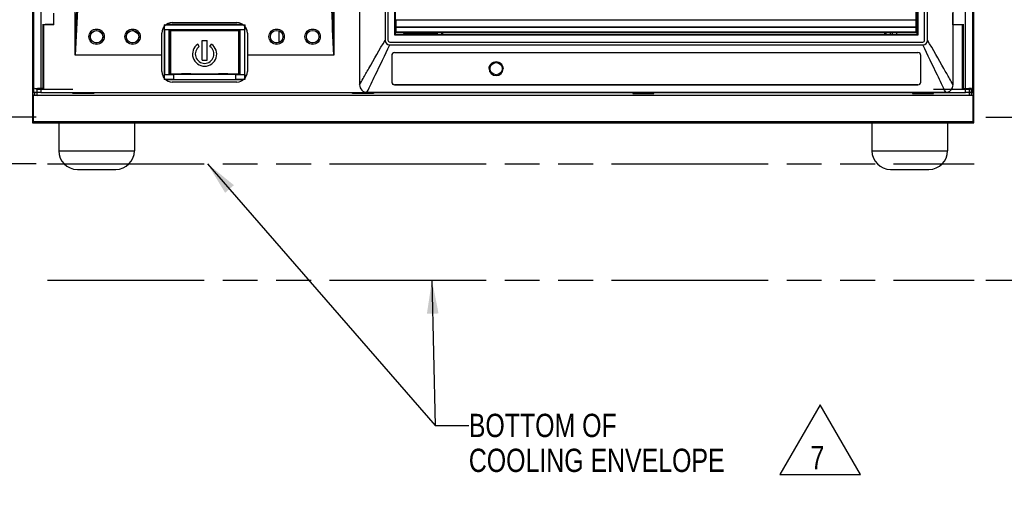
# Model space of a CAD drawing. Header units: inches. Extents: x 0 to 34, y 0 to 22.
# Tile 3 of 116: x 4.3 to 9.6, y 7.6 to 10.2. Entities that reach past the tile are written whole.
import ezdxf

# ---------------------------------------------------------------- set-up
doc = ezdxf.new("R2010")
doc.units = ezdxf.units.IN
doc.header["$LTSCALE"] = 1.87
doc.header["$MEASUREMENT"] = 0
doc.linetypes.add('PHANTOM', pattern=[0.8, 0.45, -0.05, 0.1, -0.05, 0.1, -0.05])
doc.layers.get('0').update_dxf_attribs({"linetype": 'CONTINUOUS'})
for name, color, linetype in [('02___PRT_ALL_AXES', 7, 'CONTINUOUS'), ('3_ALL_AXES', 7, 'CONTINUOUS'), ('DETAIL', 7, 'CONTINUOUS'), ('DIMENSIONS', 7, 'CONTINUOUS'), ('SURFACES', 7, 'CONTINUOUS')]:
    doc.layers.add(name, color=color, linetype=linetype)
doc.styles.get("Standard").update_dxf_attribs({"font": 'txt', "width": 0.8})
doc.dimstyles.new('DIMSTYLE_2', dxfattribs={"dimtxt": 0.125, "dimasz": 0.18, "dimexe": 0.125, "dimexo": 0.0625, "dimgap": 0.0625, "dimtad": 0, "dimtih": 1, "dimtoh": 1, "dimzin": 4, "dimdsep": 46, "dimtxsty": 'STANDARD', "dimblk": '_FILLED', "dimblk1": '_FILLED', "dimblk2": '_FILLED', "dimcen": 0.09, "dimazin": 1, "dimtp": 0.01, "dimtm": 0.01, "dimtfac": 1, "dimtofl": 0, "dimtmove": 0, "dimatfit": 3, "dimldrblk": '_FILLED', "dimfxl": 1, "dimtolj": 1, "dimtzin": 4, "dimarcsym": 0})
doc.dimstyles.get("Standard").update_dxf_attribs({"dimtxt": 0.125, "dimasz": 0.18, "dimexe": 0.125, "dimexo": 0.0625, "dimgap": 0.09, "dimtad": 0, "dimtih": 1, "dimtoh": 1, "dimzin": 4, "dimdsep": 46, "dimtxsty": 'STANDARD', "dimblk": '_FILLED', "dimblk1": '_FILLED', "dimblk2": '_FILLED', "dimcen": 0.09, "dimazin": 1, "dimtol": 1, "dimtp": 0.02, "dimtm": 0.02, "dimtfac": 1, "dimtofl": 0, "dimtmove": 0, "dimatfit": 3, "dimldrblk": '_FILLED', "dimfxl": 1, "dimtolj": 1, "dimtzin": 4, "dimarcsym": 0})

# ---------------------------------------------------------------- blocks, each defined once
blk = doc.blocks.new('_FILLED')
at = {"color": 0, "linetype": 'BYBLOCK'}
blk.add_solid([(0, 0), (-1, 0.174), (-1, -0.174)], dxfattribs=at)
blk = doc.blocks.new('*D2')
at = {"layer": 'DIMENSIONS', "color": 2, "linetype": 'CONTINUOUS'}
for p, q in [((2.738, 9.7147), (2.738, 10.0747)), ((4.3753, 9.7147), (2.613, 9.7147)), ((4.3753, 9.4647), (2.613, 9.4647)), ((2.738, 9.4647), (2.738, 9.0974)), ((2.738, 9.0974), (2.5566, 9.0974))]:
    blk.add_line(p, q, dxfattribs=at)
at = {"layer": 'DIMENSIONS', "color": 2, "linetype": 'CONTINUOUS', "xscale": 0.18, "yscale": 0.18, "zscale": 0.18}
for p, rotation in [((2.738, 9.7147), 270), ((2.738, 9.4647), 90)]:
    blk.add_blockref('_FILLED', p, dxfattribs=dict(at, rotation=rotation))
at = {"layer": 'DIMENSIONS', "color": 2, "linetype": 'CONTINUOUS', "insert": (2.4941, 9.1599), "char_height": 0.125, "width": 1.025, "attachment_point": 3, "line_spacing_factor": 0.9}
blk.add_mtext('.50{\\ftxt.shx;\\W1.000000;\\H0.125000; }[12.7]\\PON DESKTOP', dxfattribs=at)
blk = doc.blocks.new('*D3')
at = {"layer": 'DIMENSIONS', "color": 2, "linetype": 'CONTINUOUS'}
for p, q in [((11.0433, 9.7147), (11.0433, 10.0747)), ((9.4803, 9.7147), (11.1683, 9.7147)), ((9.4803, 8.8397), (11.1683, 8.8397)), ((11.0433, 8.8397), (11.0433, 8.4797))]:
    blk.add_line(p, q, dxfattribs=at)
at = {"layer": 'DIMENSIONS', "color": 2, "linetype": 'CONTINUOUS', "xscale": 0.18, "yscale": 0.18, "zscale": 0.18}
for p, rotation in [((11.0433, 9.7147), 270), ((11.0433, 8.8397), 90)]:
    blk.add_blockref('_FILLED', p, dxfattribs=dict(at, rotation=rotation))
at = {"layer": 'DIMENSIONS', "color": 2, "linetype": 'CONTINUOUS', "insert": (11.0433, 9.4859), "char_height": 0.125, "width": 1.7, "attachment_point": 2, "line_spacing_factor": 0.9}
blk.add_mtext('1.75{\\ftxt.shx;\\W1.000000;\\H0.125000; }[44.5]\\PIN ELECRONIC RACK', dxfattribs=at)
blk = doc.blocks.new('FLAG_TRIANGLE_BL6', base_point=(8.5891, 7.9832))
at = {"layer": 'DETAIL', "color": 2, "linetype": 'CONTINUOUS'}
for p, q in [((8.5891, 8.1705), (8.3728, 7.7959)), ((8.8054, 7.7959), (8.5891, 8.1705)), ((8.3728, 7.7959), (8.8054, 7.7959))]:
    blk.add_line(p, q, dxfattribs=at)
at = {"layer": 'DETAIL', "color": 2, "linetype": 'CONTINUOUS', "width": 0.8}
blk.add_text('7', height=0.125, dxfattribs=at).set_placement((8.5375, 7.8242))

msp = doc.modelspace()

# ---------------------------------------------------------------- linework, layer by layer
at = {"color": 7, "linetype": 'CONTINUOUS'}
for p, q in [((4.3558, 13.0086), (4.3558, 9.8447)), ((4.3613, 13.0067), (4.3613, 9.8466)), ((4.4012, 13.0064), (4.4012, 9.8469)), ((6.1138, 12.9648), (6.1138, 9.8883)), ((9.3038, 9.8883), (9.3038, 12.9648)), ((9.3703, 9.8469), (9.3703, 13.0064)), ((9.4103, 9.8466), (9.4103, 13.0067)), ((9.4158, 9.8447), (9.4158, 13.0086)), ((6.2513, 12.8898), (6.2513, 10.1278)), ((6.2661, 12.8895), (6.2661, 10.1282)), ((6.303, 10.155), (6.303, 12.8627)), ((6.3058, 12.8598), (6.3058, 10.1578)), ((9.1108, 10.1578), (9.1108, 12.8598)), ((9.1136, 12.8627), (9.1136, 10.155)), ((9.1505, 10.1282), (9.1505, 12.8895)), ((9.1663, 10.1278), (9.1663, 12.8898)), ((4.5863, 10.0469), (4.5863, 11.1611)), ((5.9763, 11.1611), (5.9763, 10.0469)), ((9.1055, 10.1683), (9.1055, 10.4043)), ((4.4703, 10.2109), (4.4703, 10.2735)), ((9.3013, 10.2735), (9.3013, 10.2109)), ((4.4133, 9.8682), (4.4133, 10.2148)), ((4.4699, 10.2183), (4.4699, 10.2114)), ((5.1075, 10.2221), (5.1075, 10.2224)), ((5.1075, 10.2224), (5.455, 10.2224)), ((5.455, 10.2221), (5.455, 10.2224)), ((6.3105, 10.2378), (9.1055, 10.2378)), ((6.3105, 10.1683), (6.3105, 10.2378)), ((9.3017, 10.2183), (9.3017, 10.2114)), ((9.3583, 10.2148), (9.3583, 9.8682)), ((4.4172, 9.8643), (4.4172, 10.2109)), ((4.4703, 10.2109), (4.4172, 10.2109)), ((4.4699, 10.2114), (4.4236, 10.2114)), ((4.4703, 10.2109), (4.4699, 10.2114)), ((4.9227, 10.1626), (4.8948, 10.1792)), ((4.9224, 10.1631), (4.8954, 10.1792)), ((5.0518, 10.1664), (5.0515, 10.1664)), ((5.0515, 10.0469), (5.0515, 10.1664)), ((5.0656, 10.2113), (5.0645, 10.2123)), ((5.0645, 10.2014), (5.0645, 9.9244)), ((5.0656, 10.1853), (5.0656, 10.2113)), ((5.0656, 10.2113), (5.497, 10.2113)), ((5.0656, 10.1853), (5.497, 10.1853)), ((5.4865, 10.2123), (5.0761, 10.2123)), ((5.0915, 10.1853), (5.0942, 10.1827)), ((5.0942, 10.1827), (5.0942, 10.142)), ((5.1663, 10.1827), (5.0942, 10.1827)), ((5.1663, 10.1827), (5.1686, 10.183)), ((5.1663, 10.1827), (5.1663, 10.1795)), ((5.244, 10.183), (5.1686, 10.183)), ((5.1812, 10.1795), (5.1821, 10.1797)), ((5.1821, 10.1825), (5.1821, 10.183)), ((5.1821, 10.1825), (5.2305, 10.1825)), ((5.1821, 10.1797), (5.2305, 10.1797)), ((5.2305, 10.1825), (5.2305, 10.183)), ((5.2305, 10.1797), (5.2314, 10.1795)), ((5.2463, 10.1827), (5.244, 10.183)), ((5.2463, 10.1827), (5.2463, 10.1795)), ((5.2653, 10.1827), (5.2463, 10.1827)), ((5.2653, 10.1827), (5.2663, 10.1836)), ((5.2653, 10.1827), (5.2653, 10.1795)), ((5.2663, 10.1836), (5.2663, 10.1795)), ((5.2663, 10.1836), (5.2963, 10.1836)), ((5.2972, 10.1827), (5.2963, 10.1836)), ((5.2963, 10.1795), (5.2963, 10.1836)), ((5.2972, 10.1827), (5.2972, 10.1795)), ((5.3163, 10.1827), (5.2972, 10.1827)), ((5.3163, 10.1827), (5.3186, 10.183)), ((5.3163, 10.1827), (5.3163, 10.1795)), ((5.394, 10.183), (5.3186, 10.183)), ((5.3312, 10.1795), (5.3321, 10.1797)), ((5.3321, 10.1825), (5.3321, 10.183)), ((5.3321, 10.1825), (5.3805, 10.1825)), ((5.3321, 10.1797), (5.3805, 10.1797)), ((5.3805, 10.1825), (5.3805, 10.183)), ((5.3805, 10.1797), (5.3814, 10.1795)), ((5.3963, 10.1827), (5.394, 10.183)), ((5.3963, 10.1827), (5.3963, 10.1795)), ((5.4684, 10.1827), (5.3963, 10.1827)), ((5.4684, 10.1827), (5.471, 10.1853)), ((5.4684, 10.142), (5.4684, 10.1827)), ((5.497, 10.2113), (5.498, 10.2123)), ((5.497, 10.2113), (5.497, 10.1853)), ((5.498, 9.9244), (5.498, 10.2014)), ((5.5108, 10.1664), (5.511, 10.1664)), ((5.511, 10.1664), (5.511, 10.0469)), ((9.1055, 10.1983), (6.3105, 10.1983)), ((9.1055, 10.1958), (6.3105, 10.1958)), ((9.1055, 10.1708), (6.3105, 10.1708)), ((9.1055, 10.1683), (6.3105, 10.1683)), ((6.3496, 10.1618), (6.5327, 10.1618)), ((6.3496, 10.1618), (6.3496, 10.1578)), ((6.3693, 10.1618), (6.3693, 10.1683)), ((6.3979, 10.1618), (6.3979, 10.1578)), ((6.4077, 10.1618), (6.4077, 10.1578)), ((6.4363, 10.1618), (6.4363, 10.1683)), ((6.452, 10.1618), (6.452, 10.1683)), ((6.4668, 10.1618), (6.4668, 10.1683)), ((6.4751, 10.1618), (6.4751, 10.1578)), ((6.485, 10.1618), (6.485, 10.1578)), ((6.486, 10.1618), (6.486, 10.1578)), ((6.4958, 10.1618), (6.4958, 10.1578)), ((6.5042, 10.1618), (6.5042, 10.1683)), ((6.5189, 10.1618), (6.5189, 10.1683)), ((6.5327, 10.1578), (6.5327, 10.1683)), ((6.5617, 10.1618), (6.5567, 10.1618)), ((6.5617, 10.1578), (6.5617, 10.1683)), ((8.9364, 10.1578), (8.9364, 10.1683)), ((8.9654, 10.1683), (8.9654, 10.1578)), ((8.9754, 10.1683), (8.9754, 10.1578)), ((9.3013, 10.2109), (9.3017, 10.2114)), ((9.3544, 10.2109), (9.3013, 10.2109)), ((9.3017, 10.2114), (9.3479, 10.2114)), ((9.3544, 9.8643), (9.3544, 10.2109)), ((5.0942, 10.142), (5.092, 10.1398)), ((5.092, 9.9888), (5.092, 10.1398)), ((5.092, 10.1398), (5.0956, 10.1398)), ((5.0942, 10.142), (5.0977, 10.142)), ((5.0977, 10.142), (5.0956, 10.1398)), ((5.0956, 9.9888), (5.0956, 10.1398)), ((5.0977, 9.9867), (5.0977, 10.142)), ((5.2675, 10.1258), (5.295, 10.1258)), ((5.2675, 10.0213), (5.2675, 10.1258)), ((5.295, 10.0213), (5.295, 10.1258)), ((5.4649, 10.142), (5.467, 10.1398)), ((5.4649, 10.142), (5.4649, 9.9867)), ((5.4684, 10.142), (5.4649, 10.142)), ((5.467, 10.1398), (5.467, 9.9888)), ((5.467, 10.1398), (5.4706, 10.1398)), ((5.4684, 10.142), (5.4706, 10.1398)), ((5.4706, 10.1398), (5.4706, 9.9888)), ((6.2516, 10.1278), (6.2513, 10.1278)), ((6.2761, 10.1182), (9.1405, 10.1182)), ((6.3058, 10.1578), (6.303, 10.155)), ((9.1136, 10.155), (6.303, 10.155)), ((6.3058, 10.1578), (9.1108, 10.1578)), ((9.1136, 10.155), (9.1108, 10.1578)), ((9.166, 10.1278), (9.1663, 10.1278)), ((5.2526, 10.0943), (5.244, 10.1066)), ((5.31, 10.0943), (5.3186, 10.1066)), ((6.2763, 10.1031), (6.2763, 10.1028)), ((6.2763, 10.1028), (9.1413, 10.1028)), ((6.3025, 10.0614), (6.3025, 10.0613)), ((6.3025, 10.0614), (9.115, 10.0614)), ((6.3025, 10.0613), (9.115, 10.0613)), ((9.115, 10.0613), (9.115, 10.0614)), ((9.1413, 10.1031), (9.1413, 10.1028)), ((4.6063, 10.0476), (4.6063, 10.0469)), ((5.0515, 10.0469), (4.6063, 10.0469)), ((5.0515, 9.9594), (5.0515, 10.0469)), ((5.2675, 10.0213), (5.295, 10.0213)), ((5.511, 10.0469), (5.511, 9.9594)), ((5.9563, 10.0469), (5.511, 10.0469)), ((5.9563, 10.0476), (5.9563, 10.0469)), ((6.287, 10.0459), (6.2872, 10.0459)), ((9.1304, 10.0459), (9.1306, 10.0459)), ((5.0518, 9.9594), (5.0515, 9.9594)), ((5.0942, 9.9867), (5.092, 9.9888)), ((5.0956, 9.9888), (5.092, 9.9888)), ((5.0942, 9.9867), (5.0942, 9.946)), ((5.0942, 9.9867), (5.0977, 9.9867)), ((5.0977, 9.9867), (5.0956, 9.9888)), ((5.4649, 9.9867), (5.467, 9.9888)), ((5.4684, 9.9867), (5.4649, 9.9867)), ((5.4706, 9.9888), (5.467, 9.9888)), ((5.4684, 9.9867), (5.4706, 9.9888)), ((5.4684, 9.946), (5.4684, 9.9867)), ((5.5108, 9.9594), (5.511, 9.9594)), ((5.0656, 9.9174), (5.0645, 9.9163)), ((5.0656, 9.9174), (5.0656, 9.9433)), ((5.0656, 9.9433), (5.1145, 9.9433)), ((5.1145, 9.9174), (5.0656, 9.9174)), ((5.0726, 9.9163), (5.49, 9.9163)), ((5.0942, 9.946), (5.0915, 9.9433)), ((5.0942, 9.946), (5.1413, 9.946)), ((5.1075, 9.9037), (5.1075, 9.9034)), ((5.455, 9.9034), (5.1075, 9.9034)), ((5.1145, 9.9433), (5.1145, 9.9174)), ((5.1413, 9.946), (5.1413, 9.9471)), ((5.1413, 9.946), (5.1436, 9.9456)), ((5.219, 9.9456), (5.1436, 9.9456)), ((5.1571, 9.947), (5.1562, 9.9471)), ((5.2055, 9.947), (5.1571, 9.947)), ((5.2064, 9.9471), (5.2055, 9.947)), ((5.2213, 9.946), (5.219, 9.9456)), ((5.2213, 9.946), (5.2213, 9.9471)), ((5.2213, 9.946), (5.2653, 9.946)), ((5.2653, 9.946), (5.2653, 9.9471)), ((5.2653, 9.946), (5.2663, 9.945)), ((5.2663, 9.9471), (5.2663, 9.945)), ((5.2663, 9.945), (5.2963, 9.945)), ((5.2963, 9.945), (5.2963, 9.9471)), ((5.2972, 9.946), (5.2963, 9.945)), ((5.2972, 9.946), (5.2972, 9.9471)), ((5.2972, 9.946), (5.3413, 9.946)), ((5.3413, 9.946), (5.3413, 9.9471)), ((5.3413, 9.946), (5.3436, 9.9456)), ((5.419, 9.9456), (5.3436, 9.9456)), ((5.3571, 9.947), (5.3562, 9.9471)), ((5.4055, 9.947), (5.3571, 9.947)), ((5.4064, 9.9471), (5.4055, 9.947)), ((5.4213, 9.946), (5.419, 9.9456)), ((5.4213, 9.946), (5.4213, 9.9471)), ((5.4213, 9.946), (5.4684, 9.946)), ((5.448, 9.9433), (5.448, 9.9174)), ((5.448, 9.9433), (5.497, 9.9433)), ((5.497, 9.9174), (5.448, 9.9174)), ((5.455, 9.9037), (5.455, 9.9034)), ((5.4684, 9.946), (5.471, 9.9433)), ((5.497, 9.9433), (5.497, 9.9174)), ((5.497, 9.9174), (5.498, 9.9163)), ((6.2876, 9.9034), (6.2874, 9.9034)), ((9.1302, 9.9034), (9.13, 9.9034)), ((4.3613, 9.8466), (4.3558, 9.8447)), ((4.3673, 9.8447), (4.3558, 9.8447)), ((4.3673, 9.8447), (4.3683, 9.8449)), ((4.3805, 9.8636), (4.3683, 9.8677)), ((4.3683, 9.8677), (4.3827, 9.8677)), ((4.3683, 9.8335), (4.3683, 9.8449)), ((4.3805, 9.8315), (4.3805, 9.8636)), ((4.5735, 9.8636), (4.3805, 9.8636)), ((4.3843, 9.8682), (4.3827, 9.8677)), ((4.4133, 9.8682), (4.3843, 9.8682)), ((4.4012, 9.8469), (9.3703, 9.8469)), ((4.4133, 9.8682), (4.4172, 9.8643)), ((4.4172, 9.8643), (4.5735, 9.8643)), ((4.5735, 9.8418), (4.5735, 9.8468)), ((4.5735, 9.8434), (4.5816, 9.845)), ((4.5803, 9.8468), (4.59, 9.8451)), ((4.5816, 9.845), (4.6779, 9.845)), ((4.59, 9.8451), (4.6706, 9.8451)), ((4.6706, 9.8451), (4.6803, 9.8468)), ((4.6852, 9.8436), (4.6779, 9.845)), ((4.6852, 9.8468), (4.6852, 9.8434)), ((4.6852, 9.8434), (4.6867, 9.8418)), ((4.6867, 9.8468), (4.6867, 9.8418)), ((6.0758, 9.8418), (6.0758, 9.8468)), ((6.0774, 9.8434), (6.0758, 9.8418)), ((6.0774, 9.8434), (6.0774, 9.8468)), ((6.0774, 9.8436), (6.0846, 9.845)), ((6.0833, 9.8468), (6.093, 9.8451)), ((6.0846, 9.845), (6.1809, 9.845)), ((6.1736, 9.8451), (6.093, 9.8451)), ((6.1538, 9.8483), (9.2638, 9.8483)), ((6.1736, 9.8451), (6.1833, 9.8468)), ((6.1882, 9.8436), (6.1809, 9.845)), ((6.1882, 9.8468), (6.1882, 9.8434)), ((6.1882, 9.8434), (6.1897, 9.8418)), ((6.1897, 9.8468), (6.1897, 9.8418)), ((6.3025, 9.8885), (9.115, 9.8885)), ((6.3025, 9.8885), (6.3025, 9.8883)), ((9.115, 9.8883), (6.3025, 9.8883)), ((7.5818, 9.8468), (7.5818, 9.8418)), ((7.5834, 9.8434), (7.5818, 9.8418)), ((7.5834, 9.8468), (7.5834, 9.8434)), ((7.5834, 9.8436), (7.5906, 9.845)), ((7.5883, 9.8468), (7.598, 9.8451)), ((7.6869, 9.845), (7.5906, 9.845)), ((7.598, 9.8451), (7.6786, 9.8451)), ((7.6786, 9.8451), (7.6883, 9.8468)), ((7.6942, 9.8436), (7.6869, 9.845)), ((7.6942, 9.8434), (7.6942, 9.8468)), ((7.6942, 9.8434), (7.6957, 9.8418)), ((7.6957, 9.8418), (7.6957, 9.8468)), ((9.0848, 9.8468), (9.0848, 9.8418)), ((9.0864, 9.8434), (9.0848, 9.8418)), ((9.0864, 9.8468), (9.0864, 9.8434)), ((9.0864, 9.8436), (9.0936, 9.845)), ((9.0913, 9.8468), (9.101, 9.8451)), ((9.0936, 9.845), (9.1899, 9.845)), ((9.1816, 9.8451), (9.101, 9.8451)), ((9.115, 9.8883), (9.115, 9.8885)), ((9.1816, 9.8451), (9.1913, 9.8468)), ((9.198, 9.8434), (9.1899, 9.845)), ((9.198, 9.8643), (9.3544, 9.8643)), ((9.3911, 9.8636), (9.198, 9.8636)), ((9.198, 9.8418), (9.198, 9.8468)), ((9.3583, 9.8682), (9.3544, 9.8643)), ((9.3583, 9.8682), (9.3873, 9.8682)), ((9.3873, 9.8682), (9.3889, 9.8677)), ((9.4033, 9.8677), (9.3889, 9.8677)), ((9.3911, 9.8636), (9.4033, 9.8677)), ((9.3911, 9.8315), (9.3911, 9.8636)), ((9.4033, 9.8335), (9.4033, 9.8677)), ((9.4042, 9.8447), (9.4033, 9.8449)), ((9.4042, 9.8447), (9.4158, 9.8447)), ((9.4103, 9.8466), (9.4158, 9.8447)), ((4.3558, 9.8335), (4.3558, 9.6843)), ((4.3623, 9.8313), (4.3558, 9.8335)), ((4.3683, 9.8335), (4.3558, 9.8335)), ((9.4093, 9.8313), (4.3623, 9.8313)), ((4.3683, 9.8335), (4.3805, 9.8315)), ((9.3911, 9.8315), (4.3805, 9.8315)), ((4.6867, 9.8418), (4.5735, 9.8418)), ((6.1897, 9.8418), (6.0758, 9.8418)), ((7.5818, 9.8418), (7.6957, 9.8418)), ((9.0848, 9.8418), (9.198, 9.8418)), ((9.4033, 9.8335), (9.3911, 9.8315)), ((9.4158, 9.8335), (9.4033, 9.8335)), ((9.4158, 9.8335), (9.4093, 9.8313)), ((9.4158, 9.6843), (9.4158, 9.8335)), ((4.3617, 9.6902), (4.3558, 9.6843)), ((4.3558, 9.6843), (9.4158, 9.6843)), ((9.4099, 9.6902), (4.3617, 9.6902)), ((9.4158, 9.6843), (9.4099, 9.6902))]:
    msp.add_line(p, q, dxfattribs=at)
at = {"color": 3, "linetype": 'CONTINUOUS'}
for p, q in [((5.6818, 10.1165), (5.6818, 10.1768)), ((6.5567, 10.1578), (6.5567, 10.1683)), ((8.9414, 10.1683), (8.9414, 10.1578)), ((8.9994, 10.1683), (8.9994, 10.1578)), ((4.3558, 9.8447), (4.3558, 9.8335)), ((9.4158, 9.8335), (9.4158, 9.8447)), ((4.4968, 9.6841), (4.4968, 9.6843)), ((4.6124, 9.6841), (4.4968, 9.6841)), ((8.9824, 9.6841), (4.7892, 9.6841)), ((9.2748, 9.6841), (9.1592, 9.6841)), ((9.2748, 9.6841), (9.2748, 9.6843))]:
    msp.add_line(p, q, dxfattribs=at)
at = {"color": 7, "linetype": 'CONTINUOUS'}
for centre, radius in [((4.7008, 10.1466), 0.0338), ((4.7008, 10.1466), 0.0331), ((4.8943, 10.1466), 0.0338), ((4.8943, 10.1466), 0.0331), ((5.6683, 10.1466), 0.0338), ((5.6683, 10.1466), 0.0334), ((5.8618, 10.1466), 0.0338), ((5.8618, 10.1466), 0.0334)]:
    msp.add_circle(centre, radius, dxfattribs=at)
for centre, radius, start, end in [((5.1075, 10.1664), 0.056, 89.9993, 179.9923), ((5.455, 10.1664), 0.056, 0.0077, 90.0007), ((6.2763, 10.1278), 0.025, 180, 270), ((9.1413, 10.1278), 0.025, 270, 360), ((5.2813, 10.0533), 0.065, 125, 55), ((5.2813, 10.0533), 0.05, 125, 55), ((6.3025, 10.0459), 0.0155, 89.9951, 180.0682), ((6.3025, 10.0459), 0.0154, 89.9952, 180.0691), ((9.115, 10.0459), 0.0155, 359.9318, 90.0049), ((9.115, 10.0459), 0.0154, 359.9309, 90.0048), ((69.8423, 10.1419), 63.5554, 180.086585, 180.215051), ((70.4152, 10.1448), 64.1281, 180.088386, 180.215705), ((-54.9976, 10.1448), 64.1281, 359.784295, 359.911614), ((-45.6106, 10.1187), 54.7412, 359.77461, 359.92376), ((5.1075, 9.9594), 0.056, 180, 270), ((5.455, 9.9594), 0.056, 270, 360), ((6.8478, 9.9753), 0.0377, 180.175, 359.825), ((6.3025, 9.9034), 0.0152, 180.2051, 269.9985), ((6.3025, 9.9034), 0.015, 180.2048, 269.998), ((9.115, 9.9034), 0.0152, 270.0015, 359.7949), ((9.115, 9.9034), 0.015, 270.002, 359.7952), ((6.1538, 9.8883), 0.04, 180, 270), ((9.2638, 9.8883), 0.04, 270, 360)]:
    msp.add_arc(centre, radius, start, end, dxfattribs=at)
at = {"color": 3, "linetype": 'CONTINUOUS'}
for centre, start, end in [((4.3958, 9.7241), 268.2438, 270), ((9.3758, 9.7241), 270, 271.7562)]:
    msp.add_arc(centre, 0.04, start, end, dxfattribs=at)
at = {"color": 7, "linetype": 'CONTINUOUS'}
for centre, major_axis, ratio, start_param, end_param in [((5.0788, 10.0643), (0, 0.7668), 0.017455, 1.412333, 1.72926), ((5.0849, 10.0643), (0, 0.7668), 0.008727, -1.72926, -1.412333), ((5.182, 10.1822), (-0.00013, 0.0025), 0.052719, -3.135616, -1.43392), ((5.2306, 10.1822), (0.00013, 0.0025), 0.052719, 1.43392, 3.135616), ((5.332, 10.1822), (-0.00013, 0.0025), 0.052719, -3.135616, -1.43392), ((5.3806, 10.1822), (0.00013, 0.0025), 0.052719, 1.43392, 3.135616), ((5.4776, 10.0643), (0, 0.7668), 0.008727, 1.412333, 1.72926), ((5.4837, 10.0643), (0, 0.7668), 0.017455, -1.72926, -1.412333), ((6.2761, 10.1282), (-0.00707, -0.00707), 0.999695, -0.785246, 0.785246), ((9.1405, 10.1282), (0.00707, -0.00707), 0.999695, -0.785246, 0.785246), ((5.2813, 9.94), (0.4147, 0), 0.008727, 1.157013, 1.98458), ((5.2813, 9.924), (0.4147, 0), 0.017455, -1.98458, -1.157013), ((5.157, 9.9445), (0.00013, 0.0025), 0.052719, -1.090664, -0.005977), ((5.2056, 9.9445), (-0.00013, 0.0025), 0.052719, 0.005977, 1.090666), ((5.357, 9.9445), (0.00013, 0.0025), 0.052719, -1.090664, -0.005977), ((5.4056, 9.9445), (-0.00013, 0.0025), 0.052719, 0.005977, 1.090666), ((4.4012, 9.8465), (0.04, 0), 0.008727, 1.570796, 3.115413), ((9.3703, 9.8465), (0.04, 0), 0.008727, 0.02618, 1.570796), ((4.3505, 9.8318), (0, 0.4476), 0.026186, -1.892711, -1.571869), ((9.421, 9.8318), (0, 0.4476), 0.026186, -4.711317, -4.390474)]:
    msp.add_ellipse(centre, major_axis=major_axis, ratio=ratio, start_param=start_param, end_param=end_param, dxfattribs=at)
for points, knots in [([(4.6063, 11.1611), (4.606, 10.9754), (4.6002, 10.6039), (4.5909, 10.2326), (4.5863, 10.0469)], [0, 0, 0, 0, 0.499922, 1, 1, 1, 1]), ([(4.6265, 11.1597), (4.6259, 10.9742), (4.6141, 10.6031), (4.5956, 10.2324), (4.5863, 10.0469)], [0, 0, 0, 0, 0.49969, 1, 1, 1, 1]), ([(5.9763, 10.0469), (5.967, 10.2324), (5.9485, 10.6031), (5.9367, 10.9742), (5.9361, 11.1597)], [0, 0, 0, 0, 0.50031, 1, 1, 1, 1]), ([(5.9763, 10.0469), (5.9716, 10.2326), (5.9624, 10.6039), (5.9565, 10.9754), (5.9563, 11.1611)], [0, 0, 0, 0, 0.500078, 1, 1, 1, 1]), ([(4.6595, 10.1467), (4.6595, 10.1572), (4.6684, 10.1792), (4.7008, 10.1924), (4.7332, 10.1792), (4.7421, 10.1572), (4.7421, 10.1467)], [0, 0, 0, 0, 0.250006, 0.500006, 0.750024, 1, 1, 1, 1]), ([(4.853, 10.1467), (4.853, 10.1572), (4.8619, 10.1792), (4.8943, 10.1924), (4.9267, 10.1792), (4.9356, 10.1572), (4.9356, 10.1467)], [0, 0, 0, 0, 0.250008, 0.500012, 0.750027, 1, 1, 1, 1]), ([(5.627, 10.1467), (5.627, 10.1572), (5.6359, 10.1792), (5.6683, 10.1924), (5.7007, 10.1792), (5.7096, 10.1572), (5.7096, 10.1467)], [0, 0, 0, 0, 0.250018, 0.500032, 0.750035, 1, 1, 1, 1]), ([(5.8205, 10.1467), (5.8205, 10.1572), (5.8294, 10.1792), (5.8618, 10.1924), (5.8942, 10.1792), (5.9031, 10.1572), (5.9031, 10.1467)], [0, 0, 0, 0, 0.250021, 0.500037, 0.750037, 1, 1, 1, 1]), ([(4.7421, 10.1467), (4.7421, 10.1361), (4.7332, 10.1142), (4.7008, 10.1009), (4.6684, 10.1142), (4.6595, 10.1361), (4.6595, 10.1467)], [0, 0, 0, 0, 0.25001, 0.500018, 0.750028, 1, 1, 1, 1]), ([(4.9356, 10.1467), (4.9356, 10.1361), (4.9267, 10.1142), (4.8943, 10.1009), (4.8619, 10.1142), (4.853, 10.1361), (4.853, 10.1467)], [0, 0, 0, 0, 0.250012, 0.50002, 0.750029, 1, 1, 1, 1]), ([(5.7096, 10.1467), (5.7096, 10.1361), (5.7007, 10.1142), (5.6683, 10.1009), (5.6359, 10.1142), (5.627, 10.1361), (5.627, 10.1467)], [0, 0, 0, 0, 0.250014, 0.500023, 0.750031, 1, 1, 1, 1]), ([(5.9031, 10.1467), (5.9031, 10.1361), (5.8942, 10.1142), (5.8618, 10.1009), (5.8294, 10.1142), (5.8205, 10.1361), (5.8205, 10.1467)], [0, 0, 0, 0, 0.250015, 0.500024, 0.750032, 1, 1, 1, 1]), ([(6.1138, 9.8883), (6.1204, 9.8996), (6.1368, 9.9286), (6.182, 10.0087), (6.2214, 10.0772), (6.2513, 10.1278)], [0, 0, 0, 0, 0.142091, 0.361563, 1, 1, 1, 1]), ([(9.3038, 9.8883), (9.2971, 9.8996), (9.2808, 9.9286), (9.2355, 10.0087), (9.1962, 10.0772), (9.1663, 10.1278)], [0, 0, 0, 0, 0.142091, 0.361563, 1, 1, 1, 1]), ([(6.1538, 9.8483), (6.1685, 9.879), (6.2097, 9.9637), (6.2504, 10.0486), (6.2763, 10.1028)], [0, 0, 0, 0, 0.361594, 1, 1, 1, 1]), ([(9.2638, 9.8483), (9.2491, 9.879), (9.2079, 9.9637), (9.1672, 10.0486), (9.1413, 10.1028)], [0, 0, 0, 0, 0.361594, 1, 1, 1, 1]), ([(6.8101, 9.9751), (6.8101, 9.9847), (6.8182, 10.0048), (6.8478, 10.017), (6.8774, 10.0048), (6.8855, 9.9847), (6.8855, 9.9751)], [0, 0, 0, 0, 0.24916, 0.5, 0.750841, 1, 1, 1, 1])]:
    msp.add_open_spline(points, degree=3, knots=knots, dxfattribs=at)
for points in [[(4.6063, 10.0476), (4.5997, 10.0466), (4.593, 10.0469), (4.5863, 10.0469)], [(5.9763, 10.0469), (5.9696, 10.0469), (5.9629, 10.0465), (5.9563, 10.0476)]]:
    msp.add_open_spline(points, degree=3, dxfattribs=at)
at = {"layer": '02___PRT_ALL_AXES', "color": 3, "linetype": 'CONTINUOUS'}
for p, q in [((4.3958, 9.6841), (4.4968, 9.6841)), ((9.2748, 9.6841), (9.3758, 9.6841))]:
    msp.add_line(p, q, dxfattribs=at)
at = {"layer": '02___PRT_ALL_AXES', "color": 7, "linetype": 'CONTINUOUS'}
msp.add_circle((6.8478, 9.9751), 0.0325, dxfattribs=at)
at = {"layer": '3_ALL_AXES', "color": 7, "linetype": 'CONTINUOUS'}
for p, q in [((4.4975, 9.6841), (4.4975, 9.5341)), ((4.6124, 9.6841), (4.7892, 9.6841)), ((4.904, 9.6841), (4.904, 9.5341)), ((8.8675, 9.6841), (8.8675, 9.5341)), ((8.9824, 9.6841), (9.1592, 9.6841)), ((9.274, 9.6841), (9.274, 9.5341)), ((4.4975, 9.5341), (4.904, 9.5341)), ((8.8675, 9.5341), (9.274, 9.5341)), ((4.5975, 9.4341), (4.804, 9.4341)), ((8.9675, 9.4341), (9.174, 9.4341))]:
    msp.add_line(p, q, dxfattribs=at)
for centre, start, end in [((4.5975, 9.5341), 180, 270), ((4.804, 9.5341), 270, 360), ((8.9675, 9.5341), 180, 270), ((9.174, 9.5341), 270, 360)]:
    msp.add_arc(centre, 0.1, start, end, dxfattribs=at)
at = {"layer": 'DETAIL', "color": 8, "linetype": 'PHANTOM'}
for p, q in [((4.4378, 9.4647), (9.4178, 9.4647)), ((4.4378, 8.8397), (9.4178, 8.8397))]:
    msp.add_line(p, q, dxfattribs=at)
at = {"layer": 'SURFACES', "color": 7, "linetype": 'CONTINUOUS'}
for p, q in [((5.0988, 10.1795), (5.0988, 9.9471)), ((5.0988, 10.1795), (5.4638, 10.1795)), ((5.4638, 10.1795), (5.4638, 9.9471)), ((5.0988, 9.9471), (5.4638, 9.9471))]:
    msp.add_line(p, q, dxfattribs=at)

# ---------------------------------------------------------------- block references
at = {"layer": 'DETAIL', "color": 2, "linetype": 'CONTINUOUS'}
msp.add_blockref('FLAG_TRIANGLE_BL6', (8.5891, 7.9832), dxfattribs=at)

# ---------------------------------------------------------------- texts
at = {"layer": 'DETAIL', "color": 2, "linetype": 'CONTINUOUS', "insert": (6.7011, 8.1218), "char_height": 0.125, "width": 1.6, "attachment_point": 1, "line_spacing_factor": 0.9}
msp.add_mtext('BOTTOM OF \\PCOOLING ENVELOPE', dxfattribs=at)

# ---------------------------------------------------------------- dimensions: what is measured, and where the dimension line sits
at = {"layer": 'DIMENSIONS', "color": 2, "linetype": 'CONTINUOUS'}
for base, p1, p2, text, picture, middle in [((2.738, 9.4647), (4.4378, 9.7147), (4.4378, 9.4647), '<>\\PON DESKTOP', '*D2', (1.9816, 8.988)), ((11.0432540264, 8.8397043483), (9.4178091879, 9.7147043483), (9.4178091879, 8.8397043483), '<>\\PIN ELECRONIC RACK', '*D3', (11.0432540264, 9.3140565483))]:
    dim = msp.add_linear_dim(base=base, p1=p1, p2=p2, angle=270, text=text, dimstyle='DIMSTYLE_2', dxfattribs=at)
    dim.commit()
    dim.dimension.update_dxf_attribs({"geometry": picture, "text_midpoint": middle, "dimtype": 160})

# ---------------------------------------------------------------- leaders
at = {"layer": 'DETAIL', "color": 2, "linetype": 'CONTINUOUS'}
for points in [[(5.2968, 9.4647), (6.5211, 8.0593), (6.7011, 8.0593)], [(6.503, 8.8397), (6.5211, 8.0593), (6.7011, 8.0593)]]:
    msp.add_leader(points, dimstyle='STANDARD', override={"dimtad": 0}, dxfattribs=at)

doc.saveas('drawing.dxf')
